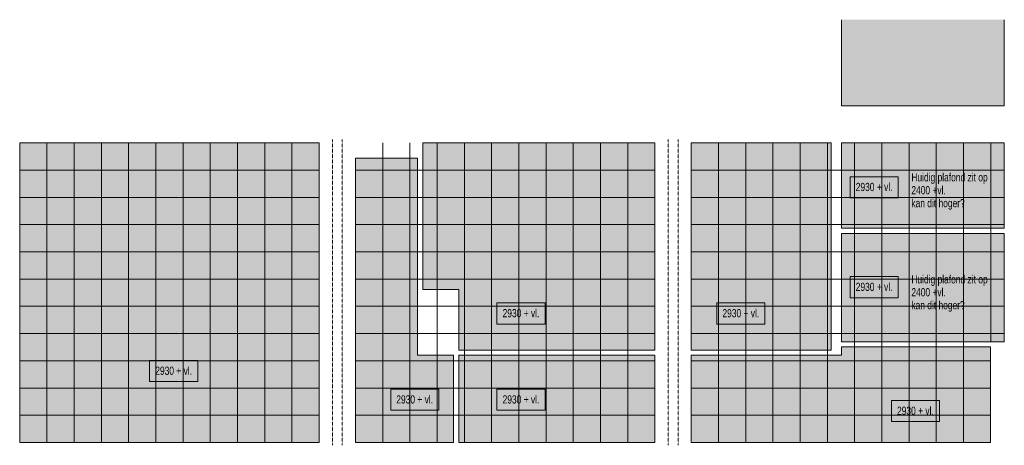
# Model space of a CAD drawing. Header units: millimetres. Extents: x 73705 to 433105, y 109410 to 279410.
# Tile 7 of 90: x 101680 to 123381, y 172095 to 181472. Entities that reach past the tile are written whole.
import ezdxf

# ---------------------------------------------------------------- set-up
doc = ezdxf.new("R2010")
doc.units = ezdxf.units.MM
doc.linetypes.add('Overhead', pattern=[2.5, 1.5, -1])
for name, color, linetype, lineweight in [('A-DETL', 90, 'Continuous', 9), ('A-DETL-GENF', 92, 'Continuous', 9), ('A-DETL-THIN', 151, 'Continuous', 9), ('A-FLOR-OVHD', 1, 'Overhead', 9), ('G-ANNO-TEXT', 231, 'Continuous', 9)]:
    doc.layers.add(name, color=color, linetype=linetype, lineweight=lineweight)
doc.styles.add('Arial Narrow', font='ARIALN.TTF', dxfattribs={"width": 0.9, "height": 180})
doc.styles.add('Arial Narrow_B', font='ARIALN.TTF', dxfattribs={"width": 0.9, "height": 180})

msp = doc.modelspace()

# ---------------------------------------------------------------- hatches: boundary and pattern name
at = {"layer": 'A-DETL-GENF'}
for points in [[(123381.1, 179572.5), (123381.1, 181472.3), (119793.6, 181472.3), (119793.6, 179572.5)], [(101680.4, 172157.5), (108280.4, 172157.5), (108280.4, 178757.5), (101680.4, 178757.5)], [(116480.4, 174193.3), (119568.6, 174193.3), (119568.6, 178757.5), (116480.4, 178757.5), (116480.4, 174263.8)], [(123381.1, 176877.8), (123381.1, 178757.5), (119793.6, 178757.5), (119793.6, 176877.8)], [(123381.1, 174377.8), (123381.1, 176763.8), (119793.6, 176763.8), (119793.6, 174377.8), (123080.4, 174377.8)], [(123080.4, 172157.5), (123080.4, 174263.8), (119793.6, 174263.8), (119793.6, 174079.3), (116481.7, 174079.3), (116481.7, 172157.5), (119793.6, 172157.5)], [(111356.6, 172157.5), (115680.4, 172157.5), (115680.4, 174079.3), (111356.6, 174079.3)]]:
    msp.add_hatch(color=10, dxfattribs=at).paths.add_polyline_path(points)
h = msp.add_hatch(color=10, dxfattribs=at)
h.paths.add_polyline_path([(111055.5, 172157.5), (111242.6, 172157.5), (111242.6, 174079.3), (110449.6, 174079.3), (110449.6, 178421.3), (109080.4, 178421.3), (109080.4, 172157.5), (110449.6, 172157.5)])
h.paths.add_polyline_path([(115680.4, 174193.3), (115680.4, 178757.5), (110563.6, 178757.5), (110563.6, 175529.3), (111356.6, 175529.3), (111356.6, 174193.3)])

# ---------------------------------------------------------------- linework, layer by layer
at = {"layer": 'A-DETL'}
for p, q in [((119793.6, 181472.3), (119793.6, 179572.5)), ((123381.1, 179572.5), (123381.1, 181472.3)), ((119793.6, 179572.5), (123381.1, 179572.5)), ((102280.4, 178757.5), (102280.4, 172157.5)), ((102880.4, 178757.5), (102880.4, 172157.5)), ((103480.4, 178757.5), (103480.4, 172157.5)), ((104080.4, 178757.5), (104080.4, 172157.5)), ((104680.4, 178757.5), (104680.4, 172157.5)), ((105280.4, 178757.5), (105280.4, 172157.5)), ((105880.4, 178757.5), (105880.4, 172157.5)), ((106480.4, 178757.5), (106480.4, 172157.5)), ((107080.4, 178757.5), (107080.4, 172157.5)), ((107680.4, 178757.5), (107680.4, 172157.5)), ((109681.7, 178757.5), (109681.7, 172157.5)), ((110281.7, 178757.5), (110281.7, 172157.5)), ((110881.7, 178757.5), (110881.7, 172157.5)), ((111481.7, 178757.5), (111481.7, 172157.5)), ((112081.7, 178757.5), (112081.7, 172157.5)), ((112681.7, 178757.5), (112681.7, 172157.5)), ((113281.7, 178757.5), (113281.7, 172157.5)), ((113881.7, 178757.5), (113881.7, 172157.5)), ((114481.7, 178757.5), (114481.7, 172157.5)), ((115081.7, 178757.5), (115081.7, 172157.5)), ((117081.7, 178757.5), (117081.7, 172157.5)), ((117681.7, 178757.5), (117681.7, 172157.5)), ((118281.7, 178757.5), (118281.7, 172157.5)), ((118881.7, 178757.5), (118881.7, 172157.5)), ((119481.7, 178757.5), (119481.7, 172157.5)), ((119793.6, 178757.5), (119793.6, 176877.8)), ((123381.1, 178757.5), (119793.6, 178757.5)), ((120081.7, 178757.5), (120081.7, 172157.5)), ((120681.7, 178757.5), (120681.7, 172157.5)), ((121281.7, 178757.5), (121281.7, 172157.5)), ((121881.7, 178757.5), (121881.7, 172157.5)), ((122481.7, 178757.5), (122481.7, 172157.5)), ((123081.7, 178757.5), (123081.7, 174377.8)), ((123381.1, 176877.8), (123381.1, 178757.5)), ((101680.4, 178157.5), (108280.4, 178157.5)), ((109081.7, 178157.5), (115681.7, 178157.5)), ((116481.7, 178157.5), (123381.1, 178157.5)), ((101680.4, 177557.5), (108280.4, 177557.5)), ((109081.7, 177557.5), (115681.7, 177557.5)), ((116481.7, 177557.5), (123381.1, 177557.5)), ((101680.4, 176957.5), (108280.4, 176957.5)), ((109081.7, 176957.5), (115681.7, 176957.5)), ((116481.7, 176957.5), (123381.1, 176957.5)), ((119793.6, 176877.8), (123381.1, 176877.8)), ((119793.6, 176763.8), (119793.6, 174377.8)), ((123381.1, 176763.8), (119793.6, 176763.8)), ((123381.1, 174377.8), (123381.1, 176763.8)), ((101680.4, 176357.5), (108280.4, 176357.5)), ((109081.7, 176357.5), (115681.7, 176357.5)), ((116481.7, 176357.5), (123381.1, 176357.5)), ((101680.4, 175757.5), (108280.4, 175757.5)), ((109081.7, 175757.5), (115681.7, 175757.5)), ((116481.7, 175757.5), (123381.1, 175757.5)), ((101680.4, 175157.5), (108280.4, 175157.5)), ((109081.7, 175157.5), (115681.7, 175157.5)), ((116481.7, 175157.5), (123381.1, 175157.5)), ((101680.4, 174557.5), (108280.4, 174557.5)), ((109081.7, 174557.5), (115681.7, 174557.5)), ((116481.7, 174557.5), (123381.1, 174557.5)), ((119793.6, 174377.8), (123381.1, 174377.8)), ((123080.4, 174263.8), (119793.6, 174263.8)), ((119793.6, 174263.8), (119793.6, 174079.3)), ((123080.4, 172157.5), (123080.4, 174263.8)), ((116481.7, 174079.3), (116481.7, 172157.5)), ((119793.6, 174079.3), (116481.7, 174079.3)), ((101680.4, 173957.5), (108280.4, 173957.5)), ((109081.7, 173957.5), (115681.7, 173957.5)), ((116481.7, 173957.5), (123081.7, 173957.5)), ((101680.4, 173357.5), (108280.4, 173357.5)), ((109081.7, 173357.5), (115681.7, 173357.5)), ((116481.7, 173357.5), (123081.7, 173357.5)), ((101680.4, 172757.5), (108280.4, 172757.5)), ((109081.7, 172757.5), (115681.7, 172757.5)), ((116481.7, 172757.5), (123081.7, 172757.5)), ((116481.7, 172157.5), (123080.4, 172157.5))]:
    msp.add_line(p, q, dxfattribs=at)
at = {"layer": 'A-DETL-THIN'}
for p, q in [((108280.4, 178757.5), (101680.4, 178757.5)), ((101680.4, 178757.5), (101680.4, 172157.5)), ((108280.4, 172157.5), (108280.4, 178757.5)), ((115680.4, 178757.5), (110563.6, 178757.5)), ((110563.6, 178757.5), (110563.6, 175529.3)), ((115680.4, 174193.3), (115680.4, 178757.5)), ((119568.6, 178757.5), (116480.4, 178757.5)), ((116480.4, 178757.5), (116480.4, 174193.3)), ((119568.6, 174193.3), (119568.6, 178757.5)), ((110449.6, 178421.3), (109080.4, 178421.3)), ((109080.4, 178421.3), (109080.4, 172157.5)), ((110449.6, 174079.3), (110449.6, 178421.3)), ((110563.6, 175529.3), (111356.6, 175529.3)), ((111356.6, 175529.3), (111356.6, 174193.3)), ((111242.6, 174079.3), (110449.6, 174079.3)), ((111242.6, 172157.5), (111242.6, 174079.3)), ((111356.6, 174193.3), (115680.4, 174193.3)), ((115680.4, 174079.3), (111356.6, 174079.3)), ((111356.6, 174079.3), (111356.6, 172157.5)), ((115680.4, 172157.5), (115680.4, 174079.3)), ((116480.4, 174193.3), (119568.6, 174193.3)), ((101680.4, 172157.5), (108280.4, 172157.5)), ((109080.4, 172157.5), (111242.6, 172157.5)), ((111356.6, 172157.5), (115680.4, 172157.5))]:
    msp.add_line(p, q, dxfattribs=at)
at = {"layer": 'A-FLOR-OVHD'}
for p, q in [((108571.1, 178835), (108571.1, 172095)), ((108791.1, 178835), (108791.1, 172095)), ((115971.1, 178835), (115971.1, 172095)), ((116191.1, 178835), (116191.1, 172095))]:
    msp.add_line(p, q, dxfattribs=at)
at = {"layer": 'G-ANNO-TEXT', "color": 150, "flags": 128}
for points in [[(121042, 177546.6), (119982.6, 177546.6), (119982.6, 178011.6), (121042, 178011.6)], [(121042, 175346.6), (119982.6, 175346.6), (119982.6, 175811.6), (121042, 175811.6)], [(121952.4, 172616), (120893, 172616), (120893, 173081), (121952.4, 173081)]]:
    msp.add_lwpolyline(points, close=True, dxfattribs=at)
at = {"layer": 'G-ANNO-TEXT', "color": 134, "flags": 128}
for points in [[(113259.3, 174766.2), (112199.9, 174766.2), (112199.9, 175231.2), (113259.3, 175231.2)], [(118104.1, 174766.2), (117044.8, 174766.2), (117044.8, 175231.2), (118104.1, 175231.2)], [(105604.1, 173498.6), (104544.8, 173498.6), (104544.8, 173963.6), (105604.1, 173963.6)], [(110916.3, 172866.2), (109856.9, 172866.2), (109856.9, 173331.2), (110916.3, 173331.2)], [(113259.3, 172866.2), (112199.9, 172866.2), (112199.9, 173331.2), (113259.3, 173331.2)]]:
    msp.add_lwpolyline(points, close=True, dxfattribs=at)

# ---------------------------------------------------------------- texts
at = {"layer": 'G-ANNO-TEXT', "color": 150, "char_height": 180, "attachment_point": 1}
for s, insert, width, style in [('Huidig plafond zit op ', (121332.6, 178090), 2041.898, 'Arial Narrow'), ('2930 + vl.', (120106.6, 177876.7), 974.05, 'Arial Narrow_B'), ('2400 +vl.', (121332.6, 177805.6), 894.683, 'Arial Narrow'), ('kan dit hoger?', (121332.6, 177521.2), 1385.316, 'Arial Narrow'), ('Huidig plafond zit op ', (121332.6, 175842.3), 2041.898, 'Arial Narrow'), ('2930 + vl.', (120106.6, 175676.7), 974.05, 'Arial Narrow_B'), ('2400 +vl.', (121332.6, 175557.9), 894.683, 'Arial Narrow'), ('kan dit hoger?', (121332.6, 175273.4), 1385.316, 'Arial Narrow'), ('2930 + vl.', (121017, 172946.2), 974.05, 'Arial Narrow_B')]:
    msp.add_mtext(s, dxfattribs=dict(at, insert=insert, width=width, style=style))
at = {"layer": 'G-ANNO-TEXT', "color": 134, "char_height": 180, "width": 974.05, "attachment_point": 1, "style": 'Arial Narrow_B'}
for insert in [(112323.9, 175096.3), (117168.8, 175096.3), (104668.8, 173828.8), (109980.9, 173196.3), (112323.9, 173196.3)]:
    msp.add_mtext('2930 + vl.', dxfattribs=dict(at, insert=insert))

doc.saveas('drawing.dxf')
